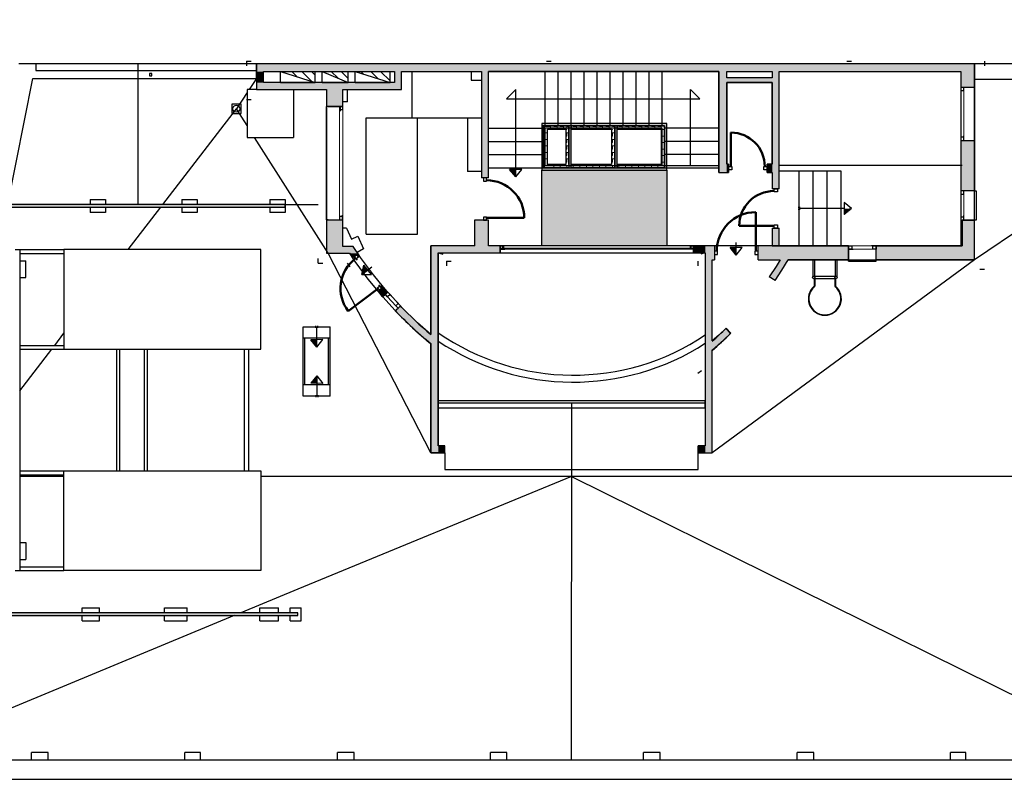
# Model space of a CAD drawing. Header units: metres. Extents: x -1 to 438, y -6 to 42.
# Tile 3 of 4: x 401 to 422, y 13 to 29. Entities that reach past the tile are written whole.
import ezdxf

# ---------------------------------------------------------------- set-up
doc = ezdxf.new("R2010")
doc.units = ezdxf.units.M
doc.linetypes.add('CONTINUA', pattern=[0])
doc.linetypes.add('PUNKT', pattern=[6.35, 0, -6.35])
for name, color, linetype, lineweight in [('3D PB MURS ASCENSOR TOTAL EDIFICI', 7, 'CONTINUA', 25), ('3D PSC MURS', 7, 'CONTINUA', 25), ('FALS SOSTRE PSC', 7, 'CONTINUA', 25), ('PSC ESCALA 2D', 7, 'CONTINUA', 25)]:
    doc.layers.add(name, color=color, linetype=linetype, lineweight=lineweight)
pattern_1 = [(180, (-0.14, -0.14), (-0.07, -0.07), [0.07, -0.07]), (270, (-0.14, -0.14), (0.07, -0.07), [0.07, -0.07])]
pattern_2 = [(0, (0.14, 0.14), (0.07, 0.07), [0.07, -0.07]), (90, (0.14, 0.14), (-0.07, 0.07), [0.07, -0.07])]
pattern_3 = [(90, (-0.14, 0.14), (-0.07, 0.07), [0.07, -0.07]), (180, (-0.14, 0.14), (-0.07, -0.07), [0.07, -0.07])]
pattern_4 = [(135, (0, 0), (-0.21213203, -0.21213203), []), (135, (-0.10607, -0.10607), (-0.21213203, -0.21213203), [])]

# ---------------------------------------------------------------- blocks, each defined once
blk = doc.blocks.new('_CLOSEDFILLED')
at = {"color": 0, "linetype": 'ByBlock', "lineweight": -2}
blk.add_solid([(-1, 0), (0, 0), (-1, 0)], dxfattribs=at)

msp = doc.modelspace()

# ---------------------------------------------------------------- hatches: boundary and pattern name
at = {"layer": '3D PB MURS ASCENSOR TOTAL EDIFICI', "linetype": 'CONTINUA', "lineweight": 18, "transparency": 33554687}
for points in [[(411.976, 26.94), (411.976, 25.94), (412.026, 25.94), (412.026, 26.94)], [(413.591, 26.94), (412.026, 26.94), (412.026, 26.89), (413.591, 26.89)], [(412.606, 25.99), (412.606, 26.89), (412.556, 26.89), (412.556, 25.99)], [(413.591, 25.99), (413.591, 26.89), (413.541, 26.89), (413.541, 25.99)], [(414.657, 26.94), (413.591, 26.94), (413.591, 26.89), (414.657, 26.89)], [(414.657, 25.94), (414.657, 26.89), (414.607, 26.89), (414.607, 25.94)], [(412.026, 25.94), (413.541, 25.94), (413.541, 25.99), (412.026, 25.99)], [(413.541, 25.94), (414.607, 25.94), (414.607, 25.99), (413.541, 25.99)]]:
    msp.add_hatch(color=40, dxfattribs=at).paths.add_polyline_path(points)
h = msp.add_hatch(dxfattribs=at)
h.set_pattern_fill('TRAMA', color=40, scale=0.07, angle=270, style=0, pattern_type=2)
h.set_pattern_definition([(270, (0.14, -0.14), (0.07, -0.07), [0.07, -0.07]), (360, (0.14, -0.14), (0.07, 0.07), [0.07, -0.07])])
h.paths.add_polyline_path([(412.026, 26.89), (412.026, 25.99), (412.096, 25.99), (412.096, 26.89)], flags=0)
h = msp.add_hatch(dxfattribs=at)
h.set_pattern_fill('TRAMA', color=40, scale=0.07, angle=180, style=0, pattern_type=2)
h.set_pattern_definition(pattern_1)
h.paths.add_polyline_path([(412.486, 26.89), (412.096, 26.89), (412.096, 26.82), (412.486, 26.82)], flags=0)
h = msp.add_hatch(dxfattribs=at)
h.set_pattern_fill('TRAMA', color=40, scale=0.07, angle=90, style=0, pattern_type=2)
h.set_pattern_definition(pattern_3)
h.paths.add_polyline_path([(412.556, 25.99), (412.556, 26.89), (412.486, 26.89), (412.486, 25.99)], flags=0)
h = msp.add_hatch(dxfattribs=at)
h.set_pattern_fill('TRAMA', color=40, scale=0.07, angle=180, style=0, pattern_type=2)
h.set_pattern_definition(pattern_1)
h.paths.add_polyline_path([(413.541, 26.89), (412.606, 26.89), (412.606, 26.82), (413.541, 26.82)], flags=0)
h = msp.add_hatch(dxfattribs=at)
h.set_pattern_fill('TRAMA', color=40, scale=0.07, angle=180, style=0, pattern_type=2)
h.set_pattern_definition(pattern_1)
h.paths.add_polyline_path([(414.607, 26.89), (413.591, 26.89), (413.591, 26.82), (414.607, 26.82)], flags=0)
h = msp.add_hatch(dxfattribs=at)
h.set_pattern_fill('TRAMA', color=40, scale=0.07, angle=90, style=0, pattern_type=2)
h.set_pattern_definition(pattern_3)
h.paths.add_polyline_path([(413.541, 25.99), (413.541, 26.82), (413.471, 26.82), (413.471, 25.99)], flags=0)
h = msp.add_hatch(dxfattribs=at)
h.set_pattern_fill('TRAMA', color=40, scale=0.07, angle=90, style=0, pattern_type=2)
h.set_pattern_definition(pattern_3)
h.paths.add_polyline_path([(414.607, 25.99), (414.607, 26.82), (414.537, 26.82), (414.537, 25.99)], flags=0)
h = msp.add_hatch(dxfattribs=at)
h.set_pattern_fill('TRAMA', color=40, scale=0.07, style=0, pattern_type=2)
h.set_pattern_definition(pattern_2)
h.paths.add_polyline_path([(412.486, 25.99), (412.486, 26.06), (412.096, 26.06), (412.096, 25.99)], flags=0)
h = msp.add_hatch(dxfattribs=at)
h.set_pattern_fill('TRAMA', color=40, scale=0.07, style=0, pattern_type=2)
h.set_pattern_definition(pattern_2)
h.paths.add_polyline_path([(412.606, 25.99), (413.471, 25.99), (413.471, 26.06), (412.606, 26.06)], flags=0)
h = msp.add_hatch(dxfattribs=at)
h.set_pattern_fill('TRAMA', color=40, scale=0.07, style=0, pattern_type=2)
h.set_pattern_definition(pattern_2)
h.paths.add_polyline_path([(413.591, 25.99), (414.537, 25.99), (414.537, 26.06), (413.591, 26.06)], flags=0)
at = {"layer": '3D PSC MURS', "linetype": 'CONTINUA', "lineweight": 18, "true_color": 0xa0a0a0, "transparency": 33554687}
for points in [[(421.277, 28.228), (405.837, 28.228), (405.837, 28.058), (421.277, 28.058)], [(405.837, 28.058), (405.837, 27.82), (405.987, 27.82), (405.987, 28.058)], [(408.807, 28.058), (408.807, 27.67), (408.957, 27.67), (408.957, 28.058)], [(410.827, 25.77), (410.827, 28.058), (410.677, 28.058), (410.677, 25.77)], [(415.777, 28.058), (415.777, 25.89), (415.947, 25.89), (415.947, 28.058)], [(417.077, 25.54), (417.077, 28.058), (416.927, 28.058), (416.927, 27.92), (416.928, 27.92), (416.928, 27.82), (416.927, 27.82), (416.927, 25.54)], [(420.977, 28.058), (420.977, 27.718), (421.277, 27.718), (421.277, 28.058)], [(405.837, 27.67), (407.347, 27.67), (407.347, 27.82), (405.837, 27.82)], [(407.347, 27.82), (407.347, 27.31), (407.697, 27.31), (407.697, 27.82)], [(407.697, 27.67), (408.807, 27.67), (408.807, 27.82), (407.697, 27.82)], [(415.947, 27.82), (416.928, 27.82), (416.928, 27.92), (415.947, 27.92)], [(408.957, 27.67), (408.807, 27.67), (408.957, 27.67)], [(420.977, 26.579), (420.977, 25.495), (421.277, 25.495), (421.277, 26.579)], [(415.947, 25.89), (415.987, 25.89), (415.987, 26.07), (415.947, 26.07)], [(416.817, 25.89), (416.927, 25.89), (416.927, 26.07), (416.817, 26.07)], [(406.455, 25.199), (400.496, 25.199), (400.484, 25.139), (400.545, 25.139), (406.455, 25.139)], [(407.347, 24.87), (407.347, 24.15), (407.697, 24.15), (407.697, 24.87)], [(410.527, 24.86), (410.527, 24.31), (410.827, 24.31), (410.827, 24.86)], [(420.977, 24.86), (420.977, 24.01), (421.277, 24.01), (421.277, 24.86)], [(417.077, 24.311), (417.077, 24.69), (416.927, 24.69), (416.927, 24.311)], [(407.697, 24.15), (408.017, 24.15), (407.917, 24.3), (407.697, 24.3)], [(407.837, 24.15), (407.898, 24.058), (408.023, 24.141), (407.962, 24.233), (407.961, 24.233), (408.017, 24.15), (407.837, 24.15)], [(409.745, 19.859), (409.745, 24.31), (409.585, 24.31), (409.585, 19.859)], [(409.745, 24.16), (411.077, 24.16), (411.077, 24.31), (409.745, 24.31)], [(415.237, 24.16), (415.487, 24.16), (415.487, 24.31), (415.237, 24.31)], [(415.637, 19.859), (415.637, 24.31), (415.487, 24.31), (415.487, 19.859)], [(415.637, 24.01), (415.682, 24.01), (415.682, 24.31), (415.637, 24.31)], [(416.622, 24.01), (418.567, 24.01), (418.567, 24.31), (416.622, 24.31)], [(419.157, 24.01), (420.977, 24.01), (420.977, 24.31), (419.157, 24.31)], [(416.987, 23.562), (417.136, 23.784), (417.271, 24.01), (417.096, 24.01), (417.01, 23.865), (416.863, 23.646)], [(408.663, 23.313), (408.65, 23.327), (408.57, 23.424), (408.454, 23.329), (408.537, 23.229), (408.552, 23.212)], [(408.823, 22.917), (408.857, 22.88), (409.195, 22.548), (409.551, 22.234), (409.584, 22.208), (409.585, 22.21), (409.585, 22.404), (409.298, 22.658), (408.965, 22.984), (408.933, 23.019)], [(415.641, 22.073), (415.88, 22.282), (416.038, 22.435), (415.934, 22.543), (415.779, 22.392), (415.637, 22.269), (415.637, 22.077)], [(409.745, 19.859), (409.885, 19.859), (409.885, 20.009), (409.745, 20.009)], [(415.337, 19.859), (415.487, 19.859), (415.487, 20.009), (415.337, 20.009)], [(406.731, 16.42), (398.818, 16.42), (398.762, 16.42), (398.757, 16.42), (398.745, 16.36), (406.731, 16.36)]]:
    msp.add_hatch(color=253, dxfattribs=at).paths.add_polyline_path(points)
at = {"layer": 'FALS SOSTRE PSC', "linetype": 'CONTINUA', "lineweight": 25, "transparency": 33554559}
h = msp.add_hatch(color=7, dxfattribs=at)
h.set_gradient(color1=(240, 190, 130), color2=(240, 190, 130), one_color=1)
h.paths.add_polyline_path([(411.976, 25.94), (411.976, 24.31), (414.657, 24.31), (414.657, 25.94)], flags=0)
at = {"layer": 'PSC ESCALA 2D', "linetype": 'CONTINUA', "transparency": 33554687}
h = msp.add_hatch(dxfattribs=at)
h.set_pattern_fill('RAYADO_1', color=180, scale=0.1, angle=45, style=0, pattern_type=2)
h.set_pattern_definition(pattern_4)
h.paths.add_polyline_path([(407.102, 27.82), (407.102, 28.06), (406.352, 28.06)], flags=0)
h = msp.add_hatch(dxfattribs=at)
h.set_pattern_fill('RAYADO_1', color=180, scale=0.1, angle=45, style=0, pattern_type=2)
h.set_pattern_definition(pattern_4)
h.paths.add_polyline_path([(407.252, 28.06), (407.812, 27.82), (407.812, 28.06)], flags=0)
h = msp.add_hatch(dxfattribs=at)
h.set_pattern_fill('RAYADO_1', color=180, scale=0.1, angle=45, style=0, pattern_type=2)
h.set_pattern_definition(pattern_4)
h.paths.add_polyline_path([(407.962, 28.06), (408.712, 27.82), (408.712, 28.06)], flags=0)

# ---------------------------------------------------------------- linework, layer by layer
at = {"layer": '3D PB MURS ASCENSOR TOTAL EDIFICI', "color": 7, "linetype": 'CONTINUA', "lineweight": 25, "transparency": 33554687}
for p, q in [((411.976, 26.94), (411.976, 25.94)), ((412.026, 26.94), (411.976, 26.94)), ((413.591, 26.94), (412.026, 26.94)), ((412.026, 26.89), (412.096, 26.89)), ((412.026, 26.89), (412.026, 25.99)), ((412.096, 26.89), (412.026, 26.89)), ((412.026, 25.99), (412.026, 26.89)), ((412.096, 26.89), (412.486, 26.89)), ((412.486, 26.89), (412.096, 26.89)), ((412.486, 26.89), (412.556, 26.89)), ((412.556, 26.89), (412.486, 26.89)), ((412.556, 26.89), (412.556, 26.06)), ((412.556, 26.06), (412.556, 26.89)), ((412.606, 26.89), (413.541, 26.89)), ((413.541, 26.89), (412.606, 26.89)), ((412.606, 26.89), (412.606, 26.82)), ((412.606, 26.82), (412.606, 26.89)), ((413.541, 26.82), (413.541, 26.89)), ((413.541, 26.89), (413.541, 26.82)), ((414.657, 26.94), (413.591, 26.94)), ((413.591, 26.89), (414.607, 26.89)), ((414.607, 26.89), (413.591, 26.89)), ((413.591, 26.89), (413.591, 26.82)), ((413.591, 26.82), (413.591, 26.89)), ((414.607, 26.82), (414.607, 26.89)), ((414.607, 26.89), (414.607, 26.82)), ((414.657, 26.89), (414.657, 26.94)), ((414.657, 25.94), (414.657, 26.89)), ((412.096, 26.82), (412.486, 26.82)), ((412.096, 26.06), (412.096, 26.82)), ((412.486, 26.82), (412.486, 26.06)), ((412.606, 26.82), (413.471, 26.82)), ((412.606, 26.06), (412.606, 26.82)), ((413.471, 26.82), (413.471, 26.06)), ((413.541, 26.82), (413.541, 25.99)), ((413.541, 25.99), (413.541, 26.82)), ((413.591, 26.82), (414.537, 26.82)), ((413.591, 26.06), (413.591, 26.82)), ((414.537, 26.82), (414.537, 26.06)), ((414.607, 25.99), (414.607, 26.82)), ((414.607, 26.82), (414.607, 25.99)), ((412.486, 26.06), (412.096, 26.06)), ((412.556, 26.06), (412.556, 25.99)), ((413.471, 26.06), (412.606, 26.06)), ((412.606, 25.99), (412.606, 26.06)), ((414.537, 26.06), (413.591, 26.06)), ((413.591, 26.06), (413.591, 25.99)), ((413.591, 25.99), (413.591, 26.06)), ((411.976, 25.94), (412.026, 25.94)), ((412.026, 25.99), (412.096, 25.99)), ((412.096, 25.99), (412.026, 25.99)), ((412.026, 25.94), (413.471, 25.94)), ((412.096, 25.99), (412.486, 25.99)), ((412.486, 25.99), (412.096, 25.99)), ((412.486, 25.99), (412.556, 25.99)), ((412.556, 25.99), (412.486, 25.99)), ((412.606, 25.99), (413.471, 25.99)), ((413.471, 25.99), (412.606, 25.99)), ((413.541, 25.99), (413.471, 25.99)), ((413.471, 25.94), (413.541, 25.94)), ((413.541, 25.94), (414.607, 25.94)), ((413.591, 25.99), (414.537, 25.99)), ((414.537, 25.99), (413.591, 25.99)), ((414.537, 25.99), (414.607, 25.99)), ((414.607, 25.99), (414.537, 25.99)), ((414.607, 25.94), (414.657, 25.94))]:
    msp.add_line(p, q, dxfattribs=at)
at = {"layer": '3D PSC MURS', "color": 7, "linetype": 'CONTINUA', "lineweight": 25, "transparency": 33554687}
for p, q in [((401.096, 28.228), (400.729, 28.228)), ((405.837, 28.228), (401.096, 28.228)), ((421.277, 28.228), (405.837, 28.228)), ((405.837, 28.228), (405.837, 28.058)), ((405.837, 28.058), (405.837, 28.228)), ((421.277, 28.058), (421.277, 28.228)), ((427.143, 28.228), (421.277, 28.228)), ((421.277, 28.228), (421.277, 28.058)), ((405.837, 28.058), (405.837, 28.058)), ((405.837, 28.058), (405.837, 27.82)), ((405.837, 27.908), (405.837, 28.058)), ((405.987, 28.058), (408.807, 28.058)), ((405.987, 27.82), (405.987, 28.058)), ((408.807, 28.058), (408.807, 27.82)), ((408.957, 28.058), (410.677, 28.058)), ((408.957, 27.67), (408.957, 28.058)), ((410.677, 28.058), (410.677, 25.77)), ((410.827, 28.058), (415.777, 28.058)), ((410.827, 25.77), (410.827, 28.058)), ((415.777, 28.058), (415.777, 25.89)), ((415.947, 28.058), (416.927, 28.058)), ((415.947, 27.92), (415.947, 28.058)), ((416.927, 28.058), (416.927, 27.92)), ((417.077, 28.058), (420.977, 28.058)), ((417.077, 25.54), (417.077, 28.058)), ((420.977, 28.058), (420.977, 27.718)), ((421.277, 27.898), (421.277, 28.058)), ((421.277, 28.058), (421.277, 27.898)), ((400.496, 25.199), (401.033, 27.908)), ((401.033, 27.908), (405.837, 27.908)), ((405.837, 27.82), (405.837, 27.67)), ((407.347, 27.82), (405.987, 27.82)), ((407.347, 27.82), (407.347, 27.82)), ((407.697, 27.82), (407.347, 27.82)), ((407.697, 27.82), (407.697, 27.82)), ((408.807, 27.82), (407.697, 27.82)), ((416.927, 27.92), (415.947, 27.92)), ((415.947, 27.82), (416.927, 27.82)), ((415.947, 26.07), (415.947, 27.82)), ((416.927, 27.82), (416.927, 26.07)), ((421.277, 27.718), (421.277, 27.898)), ((421.277, 27.898), (427.074, 27.898)), ((405.837, 27.67), (407.347, 27.67)), ((407.347, 27.67), (407.347, 27.31)), ((407.697, 27.31), (407.697, 27.67)), ((407.697, 27.67), (408.807, 27.67)), ((408.807, 27.67), (408.957, 27.67)), ((408.957, 27.67), (408.957, 27.67)), ((408.957, 27.67), (408.957, 27.67)), ((421.047, 27.718), (420.977, 27.718)), ((420.977, 27.718), (420.977, 26.579)), ((421.277, 27.718), (421.047, 27.718)), ((421.277, 26.579), (421.277, 27.718)), ((407.637, 27.31), (407.347, 27.31)), ((407.347, 27.31), (407.347, 24.87)), ((407.687, 27.31), (407.637, 27.31)), ((407.697, 27.31), (407.687, 27.31)), ((420.977, 26.579), (421.047, 26.579)), ((420.977, 26.579), (420.977, 25.495)), ((421.047, 26.579), (421.277, 26.579)), ((421.277, 25.495), (421.277, 26.579)), ((415.987, 26.07), (415.947, 26.07)), ((415.987, 26.07), (415.987, 25.89)), ((416.817, 25.89), (416.817, 26.07)), ((416.927, 26.07), (416.817, 26.07)), ((415.777, 25.89), (415.947, 25.89)), ((415.947, 25.89), (415.987, 25.89)), ((416.817, 25.89), (416.927, 25.89)), ((416.927, 25.89), (416.927, 25.54)), ((410.827, 25.77), (410.677, 25.77)), ((417.077, 25.54), (416.927, 25.54)), ((421.047, 25.495), (420.977, 25.495)), ((420.977, 25.495), (420.977, 24.86)), ((421.277, 25.495), (421.047, 25.495)), ((421.277, 24.86), (421.277, 25.495)), ((406.455, 25.199), (400.496, 25.199)), ((406.455, 25.139), (406.455, 25.199)), ((400.545, 25.139), (406.455, 25.139)), ((407.347, 24.87), (407.637, 24.87)), ((407.347, 24.87), (407.347, 24.15)), ((407.637, 24.87), (407.687, 24.87)), ((407.687, 24.87), (407.697, 24.87)), ((407.697, 24.3), (407.697, 24.87)), ((410.527, 24.86), (410.527, 24.31)), ((410.677, 24.86), (410.527, 24.86)), ((410.827, 24.86), (410.677, 24.86)), ((410.827, 24.31), (410.827, 24.86)), ((420.977, 24.86), (421.047, 24.86)), ((420.977, 24.86), (420.977, 24.31)), ((421.047, 24.86), (421.277, 24.86)), ((421.277, 24.01), (421.277, 24.86)), ((416.927, 24.69), (417.077, 24.69)), ((416.927, 24.69), (416.927, 24.311)), ((417.077, 24.311), (417.077, 24.69)), ((407.347, 24.15), (407.697, 24.15)), ((407.917, 24.3), (407.697, 24.3)), ((407.697, 24.15), (407.837, 24.15)), ((407.837, 24.15), (407.898, 24.058)), ((407.837, 24.15), (407.837, 24.15)), ((408.023, 24.141), (407.898, 24.058)), ((407.961, 24.233), (407.917, 24.3)), ((407.962, 24.233), (407.961, 24.233)), ((408.023, 24.141), (407.962, 24.233)), ((408.075, 24.061), (408.023, 24.141)), ((409.745, 24.31), (409.585, 24.31)), ((409.585, 24.31), (409.585, 22.404)), ((410.527, 24.31), (409.745, 24.31)), ((409.745, 20.979), (409.745, 24.16)), ((409.745, 24.16), (411.077, 24.16)), ((411.077, 24.31), (410.827, 24.31)), ((411.077, 24.31), (411.077, 24.24)), ((415.237, 24.31), (411.077, 24.31)), ((411.077, 24.24), (411.077, 24.16)), ((411.077, 24.16), (415.237, 24.16)), ((415.237, 24.24), (415.237, 24.31)), ((415.487, 24.31), (415.237, 24.31)), ((415.237, 24.16), (415.237, 24.24)), ((415.237, 24.16), (415.487, 24.16)), ((415.637, 24.31), (415.487, 24.31)), ((415.487, 24.16), (415.487, 20.979)), ((415.682, 24.31), (415.637, 24.31)), ((415.682, 24.31), (415.682, 24.01)), ((416.622, 24.31), (415.682, 24.31)), ((416.622, 24.01), (416.622, 24.31)), ((418.567, 24.31), (416.622, 24.31)), ((416.927, 24.311), (417.077, 24.311)), ((418.567, 24.31), (418.567, 24.24)), ((418.567, 24.24), (418.567, 24.01)), ((419.157, 24.24), (419.157, 24.31)), ((420.977, 24.31), (419.157, 24.31)), ((419.157, 24.01), (419.157, 24.24)), ((407.898, 24.058), (407.953, 23.975)), ((407.953, 23.975), (408.235, 23.594)), ((408.353, 23.687), (408.075, 24.061)), ((415.637, 22.269), (415.637, 24.01)), ((415.637, 24.01), (415.682, 24.01)), ((416.622, 24.01), (417.096, 24.01)), ((417.096, 24.01), (417.01, 23.865)), ((417.136, 23.784), (417.271, 24.01)), ((417.271, 24.01), (418.567, 24.01)), ((418.567, 24.01), (419.157, 24.01)), ((419.157, 24.01), (420.977, 24.01)), ((420.977, 24.01), (421.277, 24.01)), ((417.01, 23.865), (416.863, 23.646)), ((416.987, 23.562), (417.136, 23.784)), ((408.235, 23.594), (408.454, 23.329)), ((408.57, 23.424), (408.353, 23.687)), ((416.987, 23.562), (416.863, 23.646)), ((408.454, 23.329), (408.57, 23.424)), ((408.454, 23.329), (408.537, 23.229)), ((408.65, 23.327), (408.57, 23.424)), ((408.663, 23.313), (408.611, 23.266)), ((408.663, 23.313), (408.65, 23.327)), ((408.933, 23.019), (408.663, 23.313)), ((408.537, 23.229), (408.552, 23.212)), ((408.611, 23.266), (408.552, 23.212)), ((408.552, 23.212), (408.823, 22.917)), ((408.823, 22.917), (408.882, 22.971)), ((408.823, 22.917), (408.857, 22.88)), ((408.857, 22.88), (409.195, 22.548)), ((408.882, 22.971), (408.933, 23.019)), ((408.965, 22.984), (408.933, 23.019)), ((409.298, 22.658), (408.965, 22.984)), ((409.585, 22.404), (409.298, 22.658)), ((409.195, 22.548), (409.551, 22.234)), ((415.934, 22.543), (415.779, 22.392)), ((415.934, 22.543), (416.038, 22.435)), ((409.551, 22.234), (409.584, 22.208)), ((415.779, 22.392), (415.637, 22.269)), ((415.641, 22.073), (415.88, 22.282)), ((415.88, 22.282), (416.038, 22.435)), ((409.584, 22.208), (409.585, 22.21)), ((409.585, 22.21), (409.585, 19.859)), ((415.637, 22.077), (415.641, 22.073)), ((415.637, 19.859), (415.637, 22.077)), ((409.745, 20.829), (409.745, 20.979)), ((415.487, 20.979), (409.745, 20.979)), ((409.745, 20.979), (409.745, 20.829)), ((415.487, 20.829), (415.487, 20.979)), ((415.487, 20.979), (415.487, 20.829)), ((409.745, 20.009), (409.745, 20.829)), ((409.745, 20.829), (415.487, 20.829)), ((415.487, 20.829), (415.487, 20.009)), ((409.885, 20.009), (409.745, 20.009)), ((409.885, 19.859), (409.885, 20.009)), ((415.487, 20.009), (415.337, 20.009)), ((415.337, 20.009), (415.337, 19.859)), ((409.585, 19.859), (409.745, 19.859)), ((409.745, 19.859), (409.885, 19.859)), ((415.337, 19.859), (415.487, 19.859)), ((415.487, 19.859), (415.637, 19.859)), ((398.745, 16.36), (406.731, 16.36)), ((406.731, 16.42), (398.818, 16.42)), ((406.731, 16.36), (406.731, 16.42)), ((424.039, 13.249), (398.129, 13.249)), ((398.048, 12.839), (424.291, 12.839))]:
    msp.add_line(p, q, dxfattribs=at)
at = {"layer": '3D PSC MURS', "color": 7, "linetype": 'PUNKT', "lineweight": 25, "transparency": 33554687}
for p, q in [((420.977, 27.718), (420.977, 26.579)), ((421.047, 27.718), (420.977, 27.718)), ((421.047, 26.579), (421.047, 27.718)), ((407.637, 27.31), (407.637, 24.87)), ((407.687, 27.31), (407.637, 27.31)), ((407.687, 24.87), (407.687, 27.31)), ((420.977, 26.579), (421.047, 26.579)), ((420.977, 25.495), (420.977, 24.86)), ((421.047, 25.495), (420.977, 25.495)), ((421.047, 24.86), (421.047, 25.495)), ((407.637, 24.87), (407.687, 24.87)), ((420.977, 24.86), (421.047, 24.86)), ((415.237, 24.31), (411.077, 24.31)), ((411.077, 24.31), (411.077, 24.24)), ((411.077, 24.24), (415.237, 24.24)), ((415.237, 24.24), (415.237, 24.31)), ((419.157, 24.31), (418.567, 24.31)), ((418.567, 24.31), (418.567, 24.24)), ((418.567, 24.24), (419.157, 24.24)), ((419.157, 24.24), (419.157, 24.31)), ((407.981, 24.113), (407.941, 24.083)), ((407.941, 24.083), (408.492, 23.362)), ((408.531, 23.392), (407.981, 24.113)), ((408.492, 23.362), (408.531, 23.392)), ((408.663, 23.313), (408.611, 23.266)), ((408.933, 23.019), (408.663, 23.313)), ((408.611, 23.266), (408.882, 22.971)), ((408.882, 22.971), (408.933, 23.019))]:
    msp.add_line(p, q, dxfattribs=at)
at = {"layer": '3D PSC MURS', "color": 202, "linetype": 'CONTINUA', "lineweight": 50, "transparency": 33554687}
for p, q in [((416.037, 26.015), (416.037, 26.745)), ((416.572, 24.195), (416.572, 25.035)), ((410.787, 24.91), (411.597, 24.91)), ((416.967, 24.74), (416.217, 24.74)), ((408.453, 23.396), (407.812, 22.906))]:
    msp.add_line(p, q, dxfattribs=at)
at = {"layer": '3D PSC MURS', "color": 7, "linetype": 'CONTINUA', "lineweight": 25, "transparency": 33554687}
for points in [[(420.977, 27.718), (420.977, 27.648), (421.047, 27.648), (421.047, 27.718), (420.977, 27.718)], [(407.697, 27.24), (407.697, 27.31), (407.627, 27.31), (407.627, 27.24), (407.697, 27.24)], [(420.977, 26.649), (420.977, 26.579), (421.047, 26.579), (421.047, 26.649), (420.977, 26.649)], [(416.057, 25.945), (415.987, 25.945), (415.987, 26.015), (416.057, 26.015), (416.057, 25.945)], [(416.817, 25.945), (416.747, 25.945), (416.747, 26.015), (416.817, 26.015), (416.817, 25.945)], [(410.717, 25.77), (410.717, 25.7), (410.787, 25.7), (410.787, 25.77), (410.717, 25.77)], [(417.037, 25.54), (417.037, 25.47), (416.967, 25.47), (416.967, 25.54), (417.037, 25.54)], [(420.977, 25.495), (420.977, 25.425), (421.047, 25.425), (421.047, 25.495), (420.977, 25.495)], [(407.697, 24.87), (407.697, 24.94), (407.627, 24.94), (407.627, 24.87), (407.697, 24.87)], [(410.717, 24.93), (410.717, 24.86), (410.787, 24.86), (410.787, 24.93), (410.717, 24.93)], [(420.977, 24.93), (420.977, 24.86), (421.047, 24.86), (421.047, 24.93), (420.977, 24.93)], [(417.037, 24.76), (417.037, 24.69), (416.967, 24.69), (416.967, 24.76), (417.037, 24.76)], [(411.077, 24.31), (411.147, 24.31), (411.147, 24.24), (411.077, 24.24), (411.077, 24.31)], [(415.167, 24.31), (415.237, 24.31), (415.237, 24.24), (415.167, 24.24), (415.167, 24.31)], [(415.682, 24.125), (415.752, 24.125), (415.752, 24.195), (415.682, 24.195), (415.682, 24.125)], [(416.552, 24.125), (416.622, 24.125), (416.622, 24.195), (416.552, 24.195), (416.552, 24.125)], [(418.637, 24.24), (418.567, 24.24), (418.567, 24.31), (418.637, 24.31), (418.637, 24.24)], [(419.157, 24.24), (419.087, 24.24), (419.087, 24.31), (419.157, 24.31), (419.157, 24.24)], [(407.989, 24.119), (408.031, 24.064), (407.976, 24.021), (407.933, 24.077), (407.989, 24.119)], [(408.497, 23.454), (408.539, 23.398), (408.484, 23.356), (408.441, 23.412), (408.497, 23.454)], [(408.663, 23.313), (408.71, 23.262), (408.659, 23.214), (408.611, 23.266), (408.663, 23.313)], [(408.886, 23.07), (408.933, 23.019), (408.882, 22.971), (408.834, 23.023), (408.886, 23.07)]]:
    msp.add_lwpolyline(points, close=True, dxfattribs=at)
at = {"layer": '3D PSC MURS', "color": 40, "linetype": 'CONTINUA', "lineweight": 18, "transparency": 33554687}
for points in [[(420.977, 27.648), (420.977, 26.649), (421.047, 26.649), (421.047, 27.648), (420.977, 27.648)], [(407.697, 24.94), (407.697, 27.24), (407.627, 27.24), (407.627, 24.94), (407.697, 24.94)], [(420.977, 25.425), (420.977, 24.93), (421.047, 24.93), (421.047, 25.425), (420.977, 25.425)], [(411.147, 24.31), (415.167, 24.31), (415.167, 24.24), (411.147, 24.24), (411.147, 24.31)], [(419.087, 24.24), (418.637, 24.24), (418.637, 24.31), (419.087, 24.31), (419.087, 24.24)], [(408.71, 23.262), (408.886, 23.07), (408.834, 23.023), (408.659, 23.214), (408.71, 23.262)]]:
    msp.add_lwpolyline(points, close=True, dxfattribs=at)
at = {"layer": '3D PSC MURS', "color": 202, "linetype": 'CONTINUA', "lineweight": 50, "transparency": 33554687}
for centre, radius, start, end in [((416.037, 26.015), 0.73, 0, 90), ((410.787, 24.91), 0.81, 0, 90), ((416.967, 24.74), 0.75, 90, 180), ((416.572, 24.195), 0.84, 90, 180)]:
    msp.add_arc(centre, radius, start, end, dxfattribs=at)
msp.add_ellipse((408.453, 23.396), major_axis=(-0.642, -0.49), ratio=1, start_param=4.712389, end_param=6.283185, dxfattribs=at)
at = {"layer": 'FALS SOSTRE PSC', "color": 7, "linetype": 'CONTINUA', "lineweight": 25, "transparency": 33554687}
msp.add_lwpolyline([(411.976, 25.94), (414.657, 25.94), (414.657, 24.31), (411.976, 24.31), (411.976, 25.94)], close=True, dxfattribs=at)
at = {"layer": 'PSC ESCALA 2D', "color": 7, "linetype": 'CONTINUA', "lineweight": 25, "transparency": 33554687}
for p, q in [((401.096, 28.229), (401.096, 28.079)), ((403.287, 28.229), (403.287, 25.199)), ((405.837, 28.229), (421.277, 28.229)), ((405.837, 28.229), (405.837, 27.67)), ((421.277, 28.229), (421.277, 25.495)), ((401.096, 28.079), (405.837, 28.079)), ((406.352, 27.82), (406.352, 28.06)), ((406.352, 28.06), (407.102, 28.06)), ((406.352, 28.06), (407.102, 27.82)), ((407.102, 27.82), (407.102, 28.06)), ((407.252, 28.06), (407.812, 28.06)), ((407.252, 27.82), (407.252, 28.06)), ((407.252, 28.06), (407.812, 27.82)), ((407.812, 27.82), (407.812, 28.06)), ((407.962, 27.82), (407.962, 28.06)), ((407.962, 28.06), (408.712, 28.06)), ((407.962, 28.06), (408.712, 27.82)), ((408.712, 27.82), (408.712, 28.06)), ((408.957, 27.67), (408.957, 28.06)), ((408.957, 28.06), (410.457, 28.06)), ((409.177, 28.06), (409.177, 27.06)), ((410.457, 28.06), (410.457, 27.87)), ((415.777, 28.06), (410.827, 28.06)), ((412.047, 26.89), (412.047, 28.06)), ((412.326, 26.89), (412.326, 28.06)), ((412.605, 26.89), (412.605, 28.06)), ((412.884, 26.89), (412.884, 28.06)), ((413.162, 26.89), (413.162, 28.06)), ((413.441, 26.89), (413.441, 28.06)), ((413.72, 26.89), (413.72, 28.06)), ((413.999, 26.89), (413.999, 28.06)), ((414.278, 26.89), (414.278, 28.06)), ((414.557, 26.89), (414.557, 28.06)), ((415.777, 25.89), (415.777, 28.06)), ((405.837, 27.909), (405.679, 27.67)), ((406.352, 27.82), (407.102, 27.82)), ((407.252, 27.82), (407.812, 27.82)), ((407.962, 27.82), (408.712, 27.82)), ((410.457, 27.87), (410.677, 27.87)), ((416.927, 27.82), (415.947, 27.82)), ((415.947, 27.82), (415.947, 26.07)), ((416.927, 26.07), (416.927, 27.82)), ((405.637, 27.606), (405.407, 27.259)), ((405.637, 27.67), (405.637, 26.64)), ((405.837, 27.67), (405.637, 27.67)), ((406.637, 27.67), (406.637, 26.64)), ((407.797, 27.409), (407.797, 27.67)), ((407.797, 27.67), (408.957, 27.67)), ((411.211, 27.475), (411.411, 27.675)), ((411.411, 25.795), (411.411, 27.675)), ((415.167, 26.04), (415.167, 27.675)), ((415.167, 27.675), (415.367, 27.475)), ((426.533, 27.566), (421.277, 24.01)), ((407.347, 24.87), (407.347, 27.31)), ((407.377, 27.31), (407.347, 27.31)), ((407.377, 27.31), (407.697, 27.31)), ((407.797, 27.409), (407.697, 27.409)), ((407.697, 27.31), (407.697, 27.409)), ((411.211, 27.475), (415.367, 27.475)), ((403.826, 25.199), (405.407, 27.259)), ((405.637, 26.896), (405.407, 27.259)), ((408.197, 27.06), (410.677, 27.06)), ((408.197, 24.56), (408.197, 27.06)), ((409.297, 24.56), (409.297, 27.06)), ((410.377, 27.06), (410.377, 25.91)), ((414.607, 26.89), (411.997, 26.89)), ((411.997, 25.99), (411.997, 26.89)), ((414.607, 26.04), (414.607, 26.89)), ((410.827, 26.84), (411.997, 26.84)), ((414.557, 26.84), (412.047, 26.84)), ((412.047, 26.04), (412.047, 26.84)), ((414.557, 26.04), (414.557, 26.84)), ((415.777, 26.84), (414.607, 26.84)), ((405.637, 26.64), (406.637, 26.64)), ((407.377, 24.15), (405.799, 26.64)), ((410.827, 26.556), (411.997, 26.556)), ((415.777, 26.556), (414.607, 26.556)), ((410.827, 26.273), (411.997, 26.273)), ((415.777, 26.273), (414.607, 26.273)), ((412.047, 26.04), (415.777, 26.04)), ((421.007, 26.04), (417.077, 26.04)), ((410.677, 25.91), (410.377, 25.91)), ((410.827, 25.99), (415.777, 25.99)), ((411.541, 25.955), (411.281, 25.953)), ((411.412, 25.793), (411.281, 25.953)), ((411.412, 25.793), (411.541, 25.955)), ((418.405, 25.917), (417.077, 25.917)), ((417.505, 24.31), (417.505, 25.917)), ((417.805, 24.31), (417.805, 25.917)), ((418.105, 24.31), (418.105, 25.917)), ((418.405, 24.31), (418.405, 25.917)), ((421.277, 25.495), (421.007, 25.495)), ((421.277, 25.495), (421.307, 25.495)), ((421.307, 25.495), (421.307, 24.86)), ((402.265, 25.309), (402.265, 25.199)), ((402.265, 25.309), (402.595, 25.309)), ((402.595, 25.309), (402.595, 25.199)), ((404.235, 25.309), (404.235, 25.199)), ((404.235, 25.309), (404.565, 25.309)), ((404.565, 25.309), (404.565, 25.199)), ((406.125, 25.309), (406.125, 25.199)), ((406.125, 25.309), (406.455, 25.309)), ((406.455, 25.309), (406.455, 25.029)), ((406.455, 25.199), (407.167, 25.199)), ((418.471, 25.243), (418.473, 24.983)), ((418.633, 25.114), (418.471, 25.243)), ((402.265, 25.139), (402.265, 25.029)), ((402.595, 25.029), (402.265, 25.029)), ((402.595, 25.139), (402.595, 25.029)), ((403.082, 24.229), (403.78, 25.139)), ((404.235, 25.139), (404.235, 25.029)), ((404.565, 25.029), (404.235, 25.029)), ((404.565, 25.139), (404.565, 25.029)), ((406.125, 25.139), (406.125, 25.029)), ((406.455, 25.029), (406.125, 25.029)), ((417.525, 25.133), (417.485, 25.133)), ((417.525, 25.093), (417.485, 25.093)), ((418.472, 25.113), (417.505, 25.113)), ((418.633, 25.114), (418.473, 24.983)), ((407.377, 24.87), (407.347, 24.87)), ((407.377, 24.87), (407.697, 24.87)), ((407.697, 24.694), (407.697, 24.87)), ((410.535, 24.31), (410.535, 24.86)), ((421.277, 24.86), (421.007, 24.86)), ((421.007, 24.86), (421.007, 24.31)), ((421.277, 24.01), (421.277, 24.86)), ((421.307, 24.86), (421.277, 24.86)), ((407.776, 24.694), (407.697, 24.694)), ((407.776, 24.694), (407.882, 24.457)), ((408.197, 24.56), (409.297, 24.56)), ((407.882, 24.457), (408.019, 24.518)), ((408.019, 24.518), (408.142, 24.244)), ((416.152, 24.115), (416.152, 24.385)), ((400.651, 24.229), (401.701, 24.229)), ((400.751, 24.229), (400.751, 17.329)), ((400.751, 24.149), (401.701, 24.149)), ((409.585, 19.859), (407.377, 24.15)), ((408.142, 24.244), (408.004, 24.171)), ((409.585, 22.405), (409.585, 24.31)), ((410.535, 24.31), (409.585, 24.31)), ((409.747, 24.16), (409.747, 20.009)), ((409.747, 24.16), (411.077, 24.16)), ((411.077, 24.31), (410.827, 24.31)), ((415.237, 24.31), (411.077, 24.31)), ((411.077, 24.16), (411.077, 24.31)), ((415.237, 24.25), (411.077, 24.25)), ((411.077, 24.16), (415.237, 24.16)), ((411.137, 24.25), (411.137, 24.31)), ((415.177, 24.31), (415.177, 24.25)), ((415.237, 24.31), (415.237, 24.16)), ((415.237, 24.16), (415.487, 24.16)), ((415.487, 24.16), (415.487, 20.009)), ((416.282, 24.275), (416.022, 24.273)), ((416.153, 24.113), (416.022, 24.273)), ((416.153, 24.113), (416.282, 24.275)), ((417.077, 24.31), (418.567, 24.31)), ((418.567, 24.01), (418.567, 24.31)), ((419.157, 24.01), (419.157, 24.31)), ((419.157, 24.31), (421.007, 24.31)), ((400.751, 23.989), (400.881, 23.989)), ((400.881, 23.629), (400.881, 23.989)), ((421.277, 24.01), (415.637, 19.859)), ((418.567, 24.01), (417.271, 24.01)), ((417.797, 24.01), (417.797, 23.652)), ((417.832, 24.01), (417.832, 23.66)), ((418.282, 24.01), (418.282, 23.66)), ((418.317, 24.01), (418.317, 23.652)), ((418.567, 23.98), (418.567, 24.01)), ((418.567, 23.98), (419.157, 23.98)), ((421.277, 24.01), (419.157, 24.01)), ((419.157, 23.98), (419.157, 24.01)), ((408.104, 23.692), (408.148, 23.894)), ((408.104, 23.694), (408.316, 23.861)), ((408.31, 23.691), (408.148, 23.894)), ((400.751, 23.629), (400.881, 23.629)), ((408.104, 23.692), (408.31, 23.691)), ((417.814, 23.66), (418.299, 23.66)), ((417.814, 23.61), (417.829, 23.61)), ((417.829, 23.615), (417.829, 23.444)), ((417.839, 23.635), (417.839, 23.44)), ((417.839, 23.61), (418.274, 23.61)), ((418.274, 23.635), (418.274, 23.44)), ((418.284, 23.615), (418.284, 23.444)), ((418.284, 23.61), (418.299, 23.61)), ((406.845, 22.57), (407.425, 22.57)), ((406.845, 21.08), (406.845, 22.57)), ((407.115, 22.55), (407.115, 22.59)), ((407.135, 22.135), (407.135, 22.57)), ((407.155, 22.55), (407.155, 22.59)), ((407.425, 21.08), (407.425, 22.57)), ((416.031, 22.428), (415.934, 22.542)), ((401.501, 22.169), (401.701, 22.43)), ((406.845, 22.33), (407.425, 22.33)), ((406.88, 21.32), (406.88, 22.33)), ((407.265, 22.295), (407.005, 22.293)), ((407.136, 22.133), (407.005, 22.293)), ((407.136, 22.133), (407.265, 22.295)), ((407.39, 21.32), (407.39, 22.33)), ((400.751, 22.169), (401.701, 22.169)), ((400.751, 22.089), (401.701, 22.089)), ((400.751, 21.192), (401.44, 22.089)), ((402.831, 22.089), (402.831, 19.469)), ((402.896, 22.089), (402.896, 19.469)), ((403.426, 22.089), (403.426, 19.469)), ((403.491, 22.089), (403.491, 19.469)), ((405.571, 22.089), (405.571, 19.469)), ((405.671, 22.089), (405.671, 19.469)), ((409.585, 19.859), (409.585, 22.21)), ((415.637, 19.859), (415.637, 22.059)), ((407.136, 21.516), (407.005, 21.356)), ((407.135, 21.514), (407.135, 21.08)), ((407.136, 21.516), (407.265, 21.354)), ((407.425, 21.32), (406.845, 21.32)), ((407.265, 21.354), (407.005, 21.356)), ((407.425, 21.08), (406.845, 21.08)), ((407.115, 21.1), (407.115, 21.06)), ((407.155, 21.1), (407.155, 21.06)), ((415.487, 20.979), (409.747, 20.979)), ((415.487, 20.929), (409.747, 20.929)), ((412.611, 20.929), (412.607, 13.25)), ((409.885, 20.009), (409.747, 20.009)), ((409.885, 19.859), (409.885, 20.009)), ((415.337, 19.859), (415.337, 20.009)), ((415.337, 20.009), (415.487, 20.009)), ((409.885, 19.859), (409.585, 19.859)), ((409.885, 19.859), (409.885, 19.499)), ((415.337, 19.859), (415.637, 19.859)), ((415.337, 19.499), (415.337, 19.859)), ((409.885, 19.499), (415.337, 19.499)), ((400.751, 19.469), (401.701, 19.469)), ((400.751, 19.389), (401.701, 19.389)), ((401.701, 19.35), (400.751, 19.35)), ((425.303, 19.35), (405.931, 19.35)), ((412.611, 19.35), (406.731, 16.925)), ((412.611, 19.35), (423.563, 13.93)), ((400.751, 17.929), (400.881, 17.929)), ((400.881, 17.929), (400.881, 17.569)), ((400.751, 17.569), (400.881, 17.569)), ((400.751, 17.409), (401.701, 17.409)), ((400.651, 17.329), (401.701, 17.329)), ((406.731, 16.925), (405.506, 16.42)), ((402.091, 16.42), (402.091, 16.53)), ((402.091, 16.53), (402.461, 16.53)), ((402.091, 16.53), (402.461, 16.53)), ((402.461, 16.42), (402.461, 16.53)), ((403.861, 16.42), (403.861, 16.53)), ((403.861, 16.53), (404.351, 16.53)), ((403.861, 16.53), (404.351, 16.53)), ((404.351, 16.42), (404.351, 16.53)), ((405.911, 16.42), (405.911, 16.53)), ((405.911, 16.53), (406.311, 16.53)), ((405.911, 16.53), (406.311, 16.53)), ((406.311, 16.42), (406.311, 16.53)), ((406.561, 16.42), (406.561, 16.53)), ((406.561, 16.53), (406.731, 16.53)), ((406.561, 16.53), (406.731, 16.53)), ((406.731, 16.53), (406.801, 16.53)), ((406.731, 16.53), (406.801, 16.53)), ((406.801, 16.25), (406.801, 16.53)), ((405.361, 16.36), (398.519, 13.52)), ((402.091, 16.25), (402.091, 16.36)), ((402.461, 16.25), (402.461, 16.36)), ((403.861, 16.25), (403.861, 16.36)), ((404.351, 16.25), (404.351, 16.36)), ((405.911, 16.25), (405.911, 16.36)), ((406.311, 16.25), (406.311, 16.36)), ((406.561, 16.25), (406.561, 16.36)), ((402.091, 16.25), (402.461, 16.25)), ((402.091, 16.25), (402.461, 16.25)), ((403.861, 16.25), (404.351, 16.25)), ((403.861, 16.25), (404.351, 16.25)), ((405.911, 16.25), (406.311, 16.25)), ((405.911, 16.25), (406.311, 16.25)), ((406.561, 16.25), (406.801, 16.25)), ((406.561, 16.25), (406.801, 16.25)), ((400.999, 13.25), (400.999, 13.419)), ((401.359, 13.419), (400.999, 13.419)), ((401.359, 13.25), (401.359, 13.419)), ((404.299, 13.25), (404.299, 13.419)), ((404.639, 13.419), (404.299, 13.419)), ((404.639, 13.25), (404.639, 13.419)), ((407.579, 13.25), (407.579, 13.419)), ((407.939, 13.419), (407.579, 13.419)), ((407.939, 13.25), (407.939, 13.419)), ((410.869, 13.25), (410.869, 13.419)), ((411.219, 13.419), (410.869, 13.419)), ((411.219, 13.25), (411.219, 13.419)), ((414.159, 13.25), (414.159, 13.419)), ((414.519, 13.419), (414.159, 13.419)), ((414.519, 13.25), (414.519, 13.419)), ((417.459, 13.25), (417.459, 13.419)), ((417.819, 13.419), (417.459, 13.419)), ((417.819, 13.25), (417.819, 13.419)), ((420.759, 13.25), (420.759, 13.419)), ((421.089, 13.419), (420.759, 13.419)), ((421.089, 13.25), (421.089, 13.419)), ((400.999, 13.25), (398.129, 13.25)), ((404.299, 13.25), (401.359, 13.25)), ((407.579, 13.25), (404.639, 13.25)), ((410.869, 13.25), (407.939, 13.25)), ((414.159, 13.25), (411.219, 13.25)), ((417.459, 13.25), (414.519, 13.25)), ((420.759, 13.25), (417.819, 13.25)), ((424.039, 13.25), (421.089, 13.25))]:
    msp.add_line(p, q, dxfattribs=at)
at = {"layer": 'PSC ESCALA 2D', "color": 7, "linetype": 'PUNKT', "lineweight": 25, "transparency": 33554687}
for p, q in [((405.627, 28.279), (421.487, 28.279)), ((405.627, 28.279), (405.627, 27.46)), ((421.487, 28.279), (421.487, 23.8)), ((405.627, 27.46), (407.167, 27.46)), ((407.167, 23.94), (407.167, 27.46)), ((409.747, 24.16), (415.487, 22.394)), ((415.487, 24.16), (409.747, 22.441)), ((407.167, 23.94), (407.785, 23.94)), ((409.927, 23.98), (409.927, 21.746)), ((409.927, 23.98), (415.327, 23.98)), ((415.327, 23.98), (415.327, 21.572)), ((421.487, 23.8), (417.353, 23.8))]:
    msp.add_line(p, q, dxfattribs=at)
at = {"layer": 'PSC ESCALA 2D', "color": 7, "linetype": 'CONTINUA', "lineweight": 25, "transparency": 33554687}
for points in [[(403.537, 27.969), (403.587, 27.969), (403.587, 28.019), (403.537, 28.019), (403.537, 27.969)], [(405.307, 27.159), (405.507, 27.159), (405.507, 27.359), (405.307, 27.359), (405.307, 27.159)], [(401.701, 22.089), (405.931, 22.089), (405.931, 24.229), (401.701, 24.229), (401.701, 22.089)], [(401.701, 19.469), (405.931, 19.469), (405.931, 17.329), (401.701, 17.329), (401.701, 19.469)]]:
    msp.add_lwpolyline(points, close=True, dxfattribs=at)
for centre, radius in [((405.407, 27.259), 0.075), ((417.814, 23.635), 0.025), ((418.299, 23.635), 0.025)]:
    msp.add_circle(centre, radius, dxfattribs=at)
for centre, radius, start, end in [((419.534, 26.133), 8.249, 181.2492, 181.3016), ((419.534, 26.133), 8.239, 181.2502, 181.3903), ((419.534, 26.133), 8.229, 181.2512, 181.4794), ((419.534, 26.133), 8.219, 181.2522, 181.5689), ((419.534, 26.133), 8.209, 181.2532, 181.6588), ((419.534, 26.133), 8.199, 181.2542, 181.7491), ((419.534, 26.133), 8.189, 181.2553, 181.8398), ((419.534, 26.133), 8.179, 181.2563, 181.9309), ((419.534, 26.133), 8.169, 181.2573, 182.0224), ((419.534, 26.133), 8.159, 181.2583, 182.1144), ((419.534, 26.133), 8.149, 181.2593, 182.2068), ((419.534, 26.133), 8.139, 181.2604, 182.2995), ((418.293, 33.237), 8.139, 271.2604, 272.2995), ((418.293, 33.237), 8.149, 271.2593, 272.2068), ((418.293, 33.237), 8.159, 271.2583, 272.1144), ((418.293, 33.237), 8.169, 271.2573, 272.0224), ((418.293, 33.237), 8.179, 271.2563, 271.9309), ((418.293, 33.237), 8.189, 271.2553, 271.8398), ((418.293, 33.237), 8.199, 271.2542, 271.7491), ((418.293, 33.237), 8.209, 271.2532, 271.6588), ((418.293, 33.237), 8.219, 271.2522, 271.5689), ((418.293, 33.237), 8.229, 271.2512, 271.4794), ((418.293, 33.237), 8.239, 271.2502, 271.3903), ((418.293, 33.237), 8.249, 271.2492, 271.3016), ((424.275, 24.453), 8.239, 181.2502, 181.3903), ((424.275, 24.453), 8.229, 181.2512, 181.4794), ((424.275, 24.453), 8.219, 181.2522, 181.5689), ((424.275, 24.453), 8.209, 181.2532, 181.6588), ((424.275, 24.453), 8.199, 181.2542, 181.7491), ((424.275, 24.453), 8.189, 181.2553, 181.8398), ((424.275, 24.453), 8.179, 181.2563, 181.9309), ((424.275, 24.453), 8.169, 181.2573, 182.0224), ((424.275, 24.453), 8.159, 181.2583, 182.1144), ((424.275, 24.453), 8.149, 181.2593, 182.2068), ((424.275, 24.453), 8.139, 181.2604, 182.2995), ((413.398, 17.523), 8.139, 129.5028, 130.542), ((413.398, 17.523), 8.149, 129.5017, 130.4492), ((413.398, 17.523), 8.159, 129.5007, 130.3568), ((413.398, 17.523), 8.169, 129.4997, 130.2649), ((413.398, 17.523), 8.179, 129.4987, 130.1733), ((413.398, 17.523), 8.189, 129.4977, 130.0822), ((413.398, 17.523), 8.199, 129.4967, 129.9915), ((413.398, 17.523), 8.209, 129.4957, 129.9012), ((413.398, 17.523), 8.219, 129.4946, 129.8113), ((413.398, 17.523), 8.229, 129.4936, 129.7218), ((413.398, 17.523), 8.239, 129.4926, 129.6327), ((418.057, 23.172), 0.355, 129.8549, 50.1451), ((418.057, 23.172), 0.345, 129.0822, 50.9178), ((415.055, 28.896), 8.638, 223.8104, 230.7142), ((415.055, 28.896), 8.488, 223.8104, 229.8809), ((412.652, 26.613), 5.083, 235.1487, 303.9014), ((410.156, 28.31), 8.164, 312.1718, 315.0496), ((415.258, 22.473), 8.249, 181.2492, 181.3016), ((415.258, 22.473), 8.239, 181.2502, 181.3903), ((415.258, 22.473), 8.229, 181.2512, 181.4794), ((415.258, 22.473), 8.219, 181.2522, 181.5689), ((415.258, 22.473), 8.209, 181.2532, 181.6588), ((415.258, 22.473), 8.199, 181.2542, 181.7491), ((415.258, 22.473), 8.189, 181.2553, 181.8398), ((415.258, 22.473), 8.179, 181.2563, 181.9309), ((415.258, 22.473), 8.169, 181.2573, 182.0224), ((415.258, 22.473), 8.159, 181.2583, 182.1144), ((415.258, 22.473), 8.149, 181.2593, 182.2068), ((415.258, 22.473), 8.139, 181.2604, 182.2995), ((412.652, 26.613), 5.233, 236.2845, 302.805), ((410.156, 28.31), 8.314, 311.2422, 314.9643), ((415.258, 21.176), 8.229, 178.5206, 178.7488), ((415.258, 21.176), 8.219, 178.4311, 178.7478), ((415.258, 21.176), 8.209, 178.3412, 178.7468), ((415.258, 21.176), 8.199, 178.2509, 178.7458), ((415.258, 21.176), 8.189, 178.1602, 178.7447), ((415.258, 21.176), 8.179, 178.0691, 178.7437), ((415.258, 21.176), 8.169, 177.9776, 178.7427), ((415.258, 21.176), 8.159, 177.8856, 178.7417), ((415.258, 21.176), 8.149, 177.7932, 178.7407), ((415.258, 21.176), 8.139, 177.7005, 178.7396), ((415.258, 21.176), 8.249, 178.6984, 178.7508), ((415.258, 21.176), 8.239, 178.6097, 178.7498)]:
    msp.add_arc(centre, radius, start, end, dxfattribs=at)
at = {"layer": 'PSC ESCALA 2D', "color": 7, "linetype": 'PUNKT', "lineweight": 25, "transparency": 33554687}
for centre, radius, start, end in [((415.055, 28.896), 8.798, 214.2839, 234.3524), ((410.156, 28.31), 8.494, 307.5011, 327.9246)]:
    msp.add_arc(centre, radius, start, end, dxfattribs=at)

# ---------------------------------------------------------------- block references
at = {"layer": '3D PSC MURS', "color": 7, "linetype": 'CONTINUA', "lineweight": 25, "transparency": 33554687, "xscale": 0.0002666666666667, "yscale": 0.0002666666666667, "zscale": 0.0002666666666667}
for p in [(415.363, 29.174), (410.802, 27.805)]:
    msp.add_blockref('_CLOSEDFILLED', p, dxfattribs=at)

doc.saveas('drawing.dxf')
